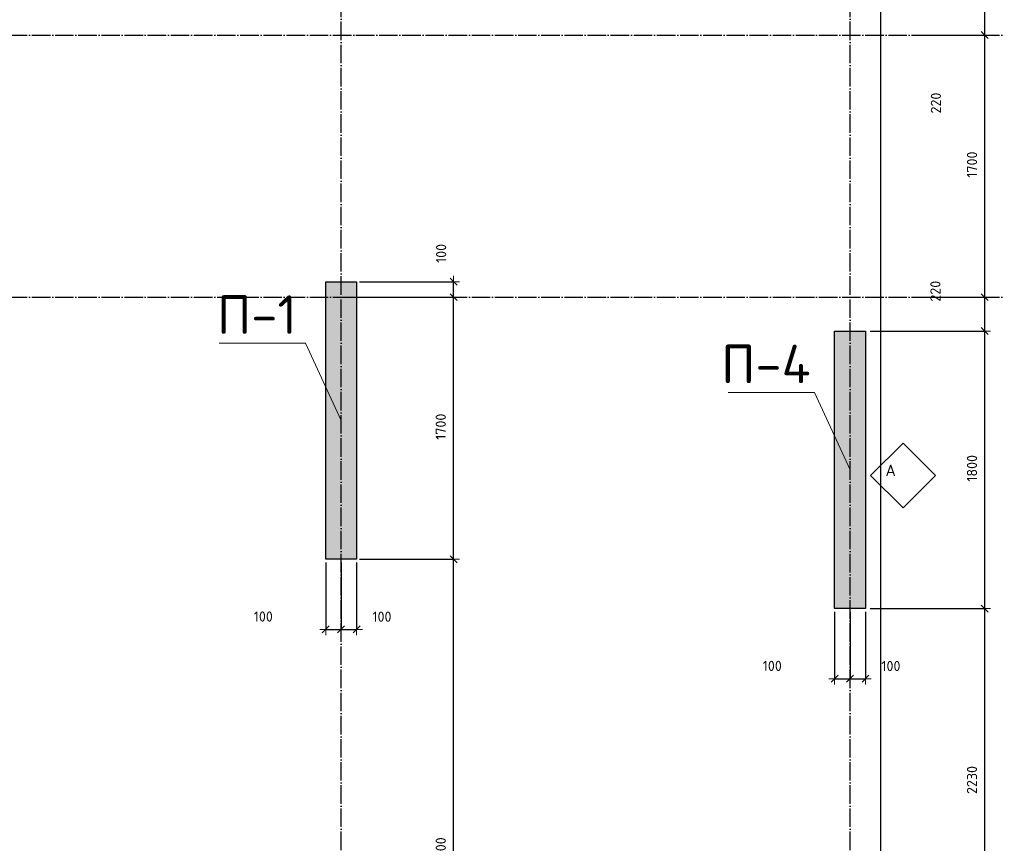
# Model space of a CAD drawing. Header units: millimetres. Extents: x -3057 to 112233, y -2869 to 47508.
# Tile 31 of 48: x 69666 to 76050, y 3158 to 8500. Entities that reach past the tile are written whole.
import ezdxf

# ---------------------------------------------------------------- set-up
doc = ezdxf.new("R2010")
doc.units = ezdxf.units.MM
doc.header["$PDMODE"] = 65
doc.linetypes.add('______11', pattern=[150, 120, -15, 0, -15])
doc.linetypes.add('______5', pattern=[330, 240, -30, 30, -30])
for name, color, linetype, lineweight in [('Standard', 7, 'Continuous', 25), ('Армирование стержнями_ общее', 40, 'Continuous', 35), ('Высотная отметка (отверстия)', 7, 'Continuous', 13), ('Размерная линия_ общее', 7, 'Continuous', 13)]:
    doc.layers.add(name, color=color, linetype=linetype, lineweight=lineweight)
doc.layers.add('Осевая линия_ общее', color=7, linetype='______5', lineweight=13, true_color=0xa0a0a0)
doc.styles.add('ISOCPEUR', font='ISOCPEUR')
doc.dimstyles.new('DIMSTYLE_3', dxfattribs={"dimtxt": 66, "dimasz": 75, "dimexe": 0, "dimexo": 0, "dimgap": 33, "dimtad": 2, "dimdec": 0, "dimrnd": 5, "dimzin": 12, "dimdsep": 46, "dimtxsty": 'ISOCPEUR', "dimblk1": 'ALL_ML_STRICH', "dimblk2": 'ALL_ML_STRICH', "dimsah": 1, "dimcen": 0, "dimclrd": 7, "dimclre": 256, "dimclrt": 7, "dimadec": 0, "dimazin": 0, "dimtfac": 1, "dimtdec": 0, "dimtix": 1, "dimtmove": 2, "dimatfit": 3, "dimfxl": 0, "dimtzin": 0, "dimlwd": 0, "dimlwe": -3, "dimarcsym": 0})
doc.dimstyles.new('DIMSTYLE_7', dxfattribs={"dimtxt": 66, "dimasz": 75, "dimexe": 0, "dimexo": 0, "dimgap": 33, "dimtad": 2, "dimdec": 0, "dimrnd": 5, "dimzin": 12, "dimdsep": 46, "dimtxsty": 'ISOCPEUR', "dimblk1": 'ALL_ML_STRICH', "dimblk2": 'ALL_ML_STRICH', "dimsah": 1, "dimcen": 0, "dimclrd": 7, "dimclre": 256, "dimclrt": 7, "dimadec": 0, "dimazin": 0, "dimtfac": 1, "dimtdec": 0, "dimtix": 1, "dimtmove": 2, "dimatfit": 3, "dimfxl": 0, "dimtvp": 1.2, "dimtzin": 0, "dimlwd": 0, "dimlwe": -3, "dimarcsym": 0})

# ---------------------------------------------------------------- blocks, each defined once
blk = doc.blocks.new('СЛОЖНЫЙ_ОБЪЕКТ_0')
at = {"layer": 'Осевая линия_ общее', "color": 253, "linetype": '______11', "lineweight": -3, "true_color": 0xa0a0a0, "transparency": 33554687}
for p, q in [((75050, -2590), (75050, 14620)), ((71750, -2590), (71750, 14510)), ((47230, 8400), (76050, 8400)), ((47230, 6700), (76050, 6700))]:
    blk.add_line(p, q, dxfattribs=at)
blk = doc.blocks.new('ALL_ML_STRICH')
at = {"color": 0, "linetype": 'ByBlock', "lineweight": -2}
for p, q in [((-1, 0), (0.5, 0)), ((-0.3, -0.3), (0.3, 0.3)), ((0, -0.5), (0, 0.5))]:
    blk.add_line(p, q, dxfattribs=at)
blk = doc.blocks.new('*D270')
at = {"layer": 'DEFPOINTS', "color": 7, "linetype": 'Continuous', "lineweight": 13, "transparency": 33554687}
for p in [(71850, 5000), (71850, 1199.8), (72479, 1199.8)]:
    blk.add_point(p, dxfattribs=at)
at = {"layer": 'Размерная линия_ общее', "color": 253, "linetype": 'Continuous', "lineweight": -2, "true_color": 0xa0a0a0, "transparency": 33554687}
for p, q in [((71870, 5000), (72479, 5000)), ((71870, 1199.8), (72479, 1199.8))]:
    blk.add_line(p, q, dxfattribs=at)
at = {"layer": 'Размерная линия_ общее', "color": 7, "linetype": 'Continuous', "lineweight": -2, "transparency": 33554687}
blk.add_line((72479, 1199.8), (72479, 5000), dxfattribs=at)
at = {"layer": 'Размерная линия_ общее', "color": 7, "linetype": 'Continuous', "lineweight": 13, "transparency": 33554687, "xscale": 75, "yscale": 75, "zscale": 75}
for p, rotation in [((72479, 5000), 90), ((72479, 1199.8), 270)]:
    blk.add_blockref('ALL_ML_STRICH', p, dxfattribs=dict(at, rotation=rotation))
at = {"layer": 'Размерная линия_ общее', "color": 7, "linetype": 'Continuous', "lineweight": 13, "transparency": 33554687, "insert": (72396, 3103.2), "char_height": 66, "width": 264, "attachment_point": 5, "rotation": 90, "style": 'ISOCPEUR'}
blk.add_mtext('\\A1;{3800}', dxfattribs=at)
blk = doc.blocks.new('*D271')
at = {"layer": 'DEFPOINTS', "color": 7, "linetype": 'Continuous', "lineweight": 13, "transparency": 33554687}
for p in [(71750, 6700), (71850, 5000), (72479, 5000)]:
    blk.add_point(p, dxfattribs=at)
at = {"layer": 'Размерная линия_ общее', "color": 253, "linetype": 'Continuous', "lineweight": -2, "true_color": 0xa0a0a0, "transparency": 33554687}
for p, q in [((71770, 6700), (72479, 6700)), ((71870, 5000), (72479, 5000))]:
    blk.add_line(p, q, dxfattribs=at)
at = {"layer": 'Размерная линия_ общее', "color": 7, "linetype": 'Continuous', "lineweight": -2, "transparency": 33554687}
blk.add_line((72479, 5000), (72479, 6700), dxfattribs=at)
at = {"layer": 'Размерная линия_ общее', "color": 7, "linetype": 'Continuous', "lineweight": 13, "transparency": 33554687, "xscale": 75, "yscale": 75, "zscale": 75}
for p, rotation in [((72479, 6700), 90), ((72479, 5000), 270)]:
    blk.add_blockref('ALL_ML_STRICH', p, dxfattribs=dict(at, rotation=rotation))
at = {"layer": 'Размерная линия_ общее', "color": 7, "linetype": 'Continuous', "lineweight": 13, "transparency": 33554687, "insert": (72396, 5859.9), "char_height": 66, "width": 264, "attachment_point": 5, "rotation": 90, "style": 'ISOCPEUR'}
blk.add_mtext('\\A1;{1700}', dxfattribs=at)
blk = doc.blocks.new('*D272')
at = {"layer": 'DEFPOINTS', "color": 7, "linetype": 'Continuous', "lineweight": 13, "transparency": 33554687}
for p in [(71850, 6800), (71750, 6700), (72479, 6700)]:
    blk.add_point(p, dxfattribs=at)
at = {"layer": 'Размерная линия_ общее', "color": 253, "linetype": 'Continuous', "lineweight": -2, "true_color": 0xa0a0a0, "transparency": 33554687}
for p, q in [((71870, 6800), (72479, 6800)), ((71770, 6700), (72479, 6700))]:
    blk.add_line(p, q, dxfattribs=at)
at = {"layer": 'Размерная линия_ общее', "color": 7, "linetype": 'Continuous', "lineweight": -2, "transparency": 33554687}
blk.add_line((72479, 6700), (72479, 6800), dxfattribs=at)
at = {"layer": 'Размерная линия_ общее', "color": 7, "linetype": 'Continuous', "lineweight": 13, "transparency": 33554687, "xscale": 75, "yscale": 75, "zscale": 75}
for p, rotation in [((72479, 6800), 90), ((72479, 6700), 270)]:
    blk.add_blockref('ALL_ML_STRICH', p, dxfattribs=dict(at, rotation=rotation))
at = {"layer": 'Размерная линия_ общее', "color": 7, "linetype": 'Continuous', "lineweight": 13, "transparency": 33554687, "insert": (72398.4, 6983.8), "char_height": 66, "width": 198, "attachment_point": 5, "rotation": 90, "style": 'ISOCPEUR'}
blk.add_mtext('\\A1;{100}', dxfattribs=at)
blk = doc.blocks.new('*D326')
at = {"layer": 'DEFPOINTS', "color": 7, "linetype": 'Continuous', "lineweight": 13, "transparency": 33554687}
for p in [(71650, 5000), (71750, 5000), (71650, 4545.1)]:
    blk.add_point(p, dxfattribs=at)
at = {"layer": 'Размерная линия_ общее', "color": 253, "linetype": 'Continuous', "lineweight": -2, "true_color": 0xa0a0a0, "transparency": 33554687}
for p, q in [((71650, 4980), (71650, 4545.1)), ((71750, 4980), (71750, 4545.1))]:
    blk.add_line(p, q, dxfattribs=at)
at = {"layer": 'Размерная линия_ общее', "color": 7, "linetype": 'Continuous', "lineweight": -2, "transparency": 33554687}
blk.add_line((71650, 4545.1), (71750, 4545.1), dxfattribs=at)
at = {"layer": 'Размерная линия_ общее', "color": 7, "linetype": 'Continuous', "lineweight": 13, "transparency": 33554687, "xscale": 75, "yscale": 75, "zscale": 75, "rotation": 180}
blk.add_blockref('ALL_ML_STRICH', (71650, 4545.1), dxfattribs=at)
at = {"layer": 'Размерная линия_ общее', "color": 7, "linetype": 'Continuous', "lineweight": 13, "transparency": 33554687, "xscale": 75, "yscale": 75, "zscale": 75}
blk.add_blockref('ALL_ML_STRICH', (71750, 4545.1), dxfattribs=at)
at = {"layer": 'Размерная линия_ общее', "color": 7, "linetype": 'Continuous', "lineweight": 13, "transparency": 33554687, "insert": (71245.6, 4628.7), "char_height": 66, "width": 198, "attachment_point": 5, "style": 'ISOCPEUR'}
blk.add_mtext('\\A1;{100}', dxfattribs=at)
blk = doc.blocks.new('*D327')
at = {"layer": 'DEFPOINTS', "color": 7, "linetype": 'Continuous', "lineweight": 13, "transparency": 33554687}
for p in [(71750, 5000), (71850, 5000), (71750, 4545.1)]:
    blk.add_point(p, dxfattribs=at)
at = {"layer": 'Размерная линия_ общее', "color": 253, "linetype": 'Continuous', "lineweight": -2, "true_color": 0xa0a0a0, "transparency": 33554687}
for p, q in [((71750, 4980), (71750, 4545.1)), ((71850, 4980), (71850, 4545.1))]:
    blk.add_line(p, q, dxfattribs=at)
at = {"layer": 'Размерная линия_ общее', "color": 7, "linetype": 'Continuous', "lineweight": -2, "transparency": 33554687}
blk.add_line((71750, 4545.1), (71850, 4545.1), dxfattribs=at)
at = {"layer": 'Размерная линия_ общее', "color": 7, "linetype": 'Continuous', "lineweight": 13, "transparency": 33554687, "xscale": 75, "yscale": 75, "zscale": 75, "rotation": 180}
blk.add_blockref('ALL_ML_STRICH', (71750, 4545.1), dxfattribs=at)
at = {"layer": 'Размерная линия_ общее', "color": 7, "linetype": 'Continuous', "lineweight": 13, "transparency": 33554687, "xscale": 75, "yscale": 75, "zscale": 75}
blk.add_blockref('ALL_ML_STRICH', (71850, 4545.1), dxfattribs=at)
at = {"layer": 'Размерная линия_ общее', "color": 7, "linetype": 'Continuous', "lineweight": 13, "transparency": 33554687, "insert": (72014.7, 4627.9), "char_height": 66, "width": 198, "attachment_point": 5, "style": 'ISOCPEUR'}
blk.add_mtext('\\A1;{100}', dxfattribs=at)
blk = doc.blocks.new('*D328')
at = {"layer": 'DEFPOINTS', "color": 7, "linetype": 'Continuous', "lineweight": 13, "transparency": 33554687}
for p in [(74950, 4680), (75050, 4680), (74950, 4225.1)]:
    blk.add_point(p, dxfattribs=at)
at = {"layer": 'Размерная линия_ общее', "color": 253, "linetype": 'Continuous', "lineweight": -2, "true_color": 0xa0a0a0, "transparency": 33554687}
for p, q in [((74950, 4660), (74950, 4225.1)), ((75050, 4660), (75050, 4225.1))]:
    blk.add_line(p, q, dxfattribs=at)
at = {"layer": 'Размерная линия_ общее', "color": 7, "linetype": 'Continuous', "lineweight": -2, "transparency": 33554687}
blk.add_line((74950, 4225.1), (75050, 4225.1), dxfattribs=at)
at = {"layer": 'Размерная линия_ общее', "color": 7, "linetype": 'Continuous', "lineweight": 13, "transparency": 33554687, "xscale": 75, "yscale": 75, "zscale": 75, "rotation": 180}
blk.add_blockref('ALL_ML_STRICH', (74950, 4225.1), dxfattribs=at)
at = {"layer": 'Размерная линия_ общее', "color": 7, "linetype": 'Continuous', "lineweight": 13, "transparency": 33554687, "xscale": 75, "yscale": 75, "zscale": 75}
blk.add_blockref('ALL_ML_STRICH', (75050, 4225.1), dxfattribs=at)
at = {"layer": 'Размерная линия_ общее', "color": 7, "linetype": 'Continuous', "lineweight": 13, "transparency": 33554687, "insert": (74545.6, 4308.7), "char_height": 66, "width": 198, "attachment_point": 5, "style": 'ISOCPEUR'}
blk.add_mtext('\\A1;{100}', dxfattribs=at)
blk = doc.blocks.new('*D329')
at = {"layer": 'DEFPOINTS', "color": 7, "linetype": 'Continuous', "lineweight": 13, "transparency": 33554687}
for p in [(75050, 4680), (75150, 4680), (75050, 4225.1)]:
    blk.add_point(p, dxfattribs=at)
at = {"layer": 'Размерная линия_ общее', "color": 253, "linetype": 'Continuous', "lineweight": -2, "true_color": 0xa0a0a0, "transparency": 33554687}
for p, q in [((75050, 4660), (75050, 4225.1)), ((75150, 4660), (75150, 4225.1))]:
    blk.add_line(p, q, dxfattribs=at)
at = {"layer": 'Размерная линия_ общее', "color": 7, "linetype": 'Continuous', "lineweight": -2, "transparency": 33554687}
blk.add_line((75050, 4225.1), (75150, 4225.1), dxfattribs=at)
at = {"layer": 'Размерная линия_ общее', "color": 7, "linetype": 'Continuous', "lineweight": 13, "transparency": 33554687, "xscale": 75, "yscale": 75, "zscale": 75, "rotation": 180}
blk.add_blockref('ALL_ML_STRICH', (75050, 4225.1), dxfattribs=at)
at = {"layer": 'Размерная линия_ общее', "color": 7, "linetype": 'Continuous', "lineweight": 13, "transparency": 33554687, "xscale": 75, "yscale": 75, "zscale": 75}
blk.add_blockref('ALL_ML_STRICH', (75150, 4225.1), dxfattribs=at)
at = {"layer": 'Размерная линия_ общее', "color": 7, "linetype": 'Continuous', "lineweight": 13, "transparency": 33554687, "insert": (75314.7, 4307.9), "char_height": 66, "width": 198, "attachment_point": 5, "style": 'ISOCPEUR'}
blk.add_mtext('\\A1;{100}', dxfattribs=at)
blk = doc.blocks.new('СЛОЖНЫЙ_ОБЪЕКТ_22')
at = {"layer": 'Армирование стержнями_ общее', "color": 7, "linetype": 'Continuous', "lineweight": 13, "transparency": 33554687}
blk.add_lwpolyline([(75393.3, 5753.4), (75183.3, 5543.4), (75393.3, 5333.4), (75603.3, 5543.4), (75393.3, 5753.4)], close=True, dxfattribs=at)
at = {"layer": 'Армирование стержнями_ общее', "color": 7, "linetype": 'Continuous', "lineweight": 13, "transparency": 33554687, "insert": (75279.4, 5577.2), "char_height": 75, "width": 98.182, "attachment_point": 4, "style": 'ISOCPEUR'}
blk.add_mtext('\\A1;{\\fISOCPEUR|i0|b0;\\H75.000000;\\W1.000000;\\C7;А}\\P', dxfattribs=at)
blk = doc.blocks.new('*D359')
at = {"layer": 'DEFPOINTS', "color": 7, "linetype": 'Continuous', "lineweight": 13, "transparency": 33554687}
for p in [(75160, 4680), (75160, 2450), (75923.5, 2450)]:
    blk.add_point(p, dxfattribs=at)
at = {"layer": 'Размерная линия_ общее', "color": 253, "linetype": 'Continuous', "lineweight": -2, "true_color": 0xa0a0a0, "transparency": 33554687}
for p, q in [((75180, 4680), (75923.5, 4680)), ((75180, 2450), (75923.5, 2450))]:
    blk.add_line(p, q, dxfattribs=at)
at = {"layer": 'Размерная линия_ общее', "color": 7, "linetype": 'Continuous', "lineweight": -2, "transparency": 33554687}
blk.add_line((75923.5, 2450), (75923.5, 4680), dxfattribs=at)
at = {"layer": 'Размерная линия_ общее', "color": 7, "linetype": 'Continuous', "lineweight": 13, "transparency": 33554687, "xscale": 75, "yscale": 75, "zscale": 75}
for p, rotation in [((75923.5, 4680), 90), ((75923.5, 2450), 270)]:
    blk.add_blockref('ALL_ML_STRICH', p, dxfattribs=dict(at, rotation=rotation))
at = {"layer": 'Размерная линия_ общее', "color": 7, "linetype": 'Continuous', "lineweight": 13, "transparency": 33554687, "insert": (75840.5, 3568.3), "char_height": 66, "width": 264, "attachment_point": 5, "rotation": 90, "style": 'ISOCPEUR'}
blk.add_mtext('\\A1;{2230}', dxfattribs=at)
blk = doc.blocks.new('*D360')
at = {"layer": 'DEFPOINTS', "color": 7, "linetype": 'Continuous', "lineweight": 13, "transparency": 33554687}
for p in [(75160, 6480), (75160, 4680), (75923.5, 4680)]:
    blk.add_point(p, dxfattribs=at)
at = {"layer": 'Размерная линия_ общее', "color": 253, "linetype": 'Continuous', "lineweight": -2, "true_color": 0xa0a0a0, "transparency": 33554687}
for p, q in [((75180, 6480), (75923.5, 6480)), ((75180, 4680), (75923.5, 4680))]:
    blk.add_line(p, q, dxfattribs=at)
at = {"layer": 'Размерная линия_ общее', "color": 7, "linetype": 'Continuous', "lineweight": -2, "transparency": 33554687}
blk.add_line((75923.5, 4680), (75923.5, 6480), dxfattribs=at)
at = {"layer": 'Размерная линия_ общее', "color": 7, "linetype": 'Continuous', "lineweight": 13, "transparency": 33554687, "xscale": 75, "yscale": 75, "zscale": 75}
for p, rotation in [((75923.5, 6480), 90), ((75923.5, 4680), 270)]:
    blk.add_blockref('ALL_ML_STRICH', p, dxfattribs=dict(at, rotation=rotation))
at = {"layer": 'Размерная линия_ общее', "color": 7, "linetype": 'Continuous', "lineweight": 13, "transparency": 33554687, "insert": (75840.5, 5589.9), "char_height": 66, "width": 264, "attachment_point": 5, "rotation": 90, "style": 'ISOCPEUR'}
blk.add_mtext('\\A1;{1800}', dxfattribs=at)
blk = doc.blocks.new('*D361')
at = {"layer": 'DEFPOINTS', "color": 7, "linetype": 'Continuous', "lineweight": 13, "transparency": 33554687}
for p in [(75492.4, 6700), (75160, 6480), (75923.5, 6480)]:
    blk.add_point(p, dxfattribs=at)
at = {"layer": 'Размерная линия_ общее', "color": 253, "linetype": 'Continuous', "lineweight": -2, "true_color": 0xa0a0a0, "transparency": 33554687}
for p, q in [((75512.4, 6700), (75923.5, 6700)), ((75180, 6480), (75923.5, 6480))]:
    blk.add_line(p, q, dxfattribs=at)
at = {"layer": 'Размерная линия_ общее', "color": 7, "linetype": 'Continuous', "lineweight": -2, "transparency": 33554687}
blk.add_line((75923.5, 6480), (75923.5, 6700), dxfattribs=at)
at = {"layer": 'Размерная линия_ общее', "color": 7, "linetype": 'Continuous', "lineweight": 13, "transparency": 33554687, "xscale": 75, "yscale": 75, "zscale": 75}
for p, rotation in [((75923.5, 6700), 90), ((75923.5, 6480), 270)]:
    blk.add_blockref('ALL_ML_STRICH', p, dxfattribs=dict(at, rotation=rotation))
at = {"layer": 'Размерная линия_ общее', "color": 7, "linetype": 'Continuous', "lineweight": 13, "transparency": 33554687, "insert": (75603.3, 6738.9), "char_height": 66, "width": 198, "attachment_point": 5, "rotation": 90, "style": 'ISOCPEUR'}
blk.add_mtext('\\A1;{220}', dxfattribs=at)
blk = doc.blocks.new('*D362')
at = {"layer": 'DEFPOINTS', "color": 7, "linetype": 'Continuous', "lineweight": 13, "transparency": 33554687}
for p in [(75542.2, 8400), (75492.4, 6700), (75923.5, 6700)]:
    blk.add_point(p, dxfattribs=at)
at = {"layer": 'Размерная линия_ общее', "color": 253, "linetype": 'Continuous', "lineweight": -2, "true_color": 0xa0a0a0, "transparency": 33554687}
for p, q in [((75562.2, 8400), (75923.5, 8400)), ((75512.4, 6700), (75923.5, 6700))]:
    blk.add_line(p, q, dxfattribs=at)
at = {"layer": 'Размерная линия_ общее', "color": 7, "linetype": 'Continuous', "lineweight": -2, "transparency": 33554687}
blk.add_line((75923.5, 6700), (75923.5, 8400), dxfattribs=at)
at = {"layer": 'Размерная линия_ общее', "color": 7, "linetype": 'Continuous', "lineweight": 13, "transparency": 33554687, "xscale": 75, "yscale": 75, "zscale": 75}
for p, rotation in [((75923.5, 8400), 90), ((75923.5, 6700), 270)]:
    blk.add_blockref('ALL_ML_STRICH', p, dxfattribs=dict(at, rotation=rotation))
at = {"layer": 'Размерная линия_ общее', "color": 7, "linetype": 'Continuous', "lineweight": 13, "transparency": 33554687, "insert": (75840.5, 7559.9), "char_height": 66, "width": 264, "attachment_point": 5, "rotation": 90, "style": 'ISOCPEUR'}
blk.add_mtext('\\A1;{1700}', dxfattribs=at)
blk = doc.blocks.new('*D363')
at = {"layer": 'DEFPOINTS', "color": 7, "linetype": 'Continuous', "lineweight": 13, "transparency": 33554687}
for p in [(75160, 8620), (75542.2, 8400), (75923.5, 8400)]:
    blk.add_point(p, dxfattribs=at)
at = {"layer": 'Размерная линия_ общее', "color": 253, "linetype": 'Continuous', "lineweight": -2, "true_color": 0xa0a0a0, "transparency": 33554687}
for p, q in [((75180, 8620), (75923.5, 8620)), ((75562.2, 8400), (75923.5, 8400))]:
    blk.add_line(p, q, dxfattribs=at)
at = {"layer": 'Размерная линия_ общее', "color": 7, "linetype": 'Continuous', "lineweight": -2, "transparency": 33554687}
blk.add_line((75923.5, 8400), (75923.5, 8620), dxfattribs=at)
at = {"layer": 'Размерная линия_ общее', "color": 7, "linetype": 'Continuous', "lineweight": 13, "transparency": 33554687, "xscale": 75, "yscale": 75, "zscale": 75}
for p, rotation in [((75923.5, 8620), 90), ((75923.5, 8400), 270)]:
    blk.add_blockref('ALL_ML_STRICH', p, dxfattribs=dict(at, rotation=rotation))
at = {"layer": 'Размерная линия_ общее', "color": 7, "linetype": 'Continuous', "lineweight": 13, "transparency": 33554687, "insert": (75606.4, 7959.2), "char_height": 66, "width": 198, "attachment_point": 5, "rotation": 90, "style": 'ISOCPEUR'}
blk.add_mtext('\\A1;{220}', dxfattribs=at)

msp = doc.modelspace()

# ---------------------------------------------------------------- hatches: boundary and pattern name
at = {"linetype": 'Continuous', "lineweight": 13, "transparency": 33554687}
for points in [[(71650, 5000), (71850, 5000), (71850, 6800), (71650, 6800)], [(74950, 4680), (75150, 4680), (75150, 6480), (74950, 6480)]]:
    msp.add_hatch(color=7, dxfattribs=at).paths.add_polyline_path(points)

# ---------------------------------------------------------------- linework, layer by layer
at = {"color": 7, "linetype": 'Continuous', "lineweight": -3, "transparency": 33554687}
for p, q in [((71650, 5000), (71650, 6800)), ((71650, 6800), (71850, 6800)), ((71850, 6800), (71850, 5000)), ((74950, 4680), (74950, 6480)), ((74950, 6480), (75150, 6480)), ((75150, 6480), (75150, 4680)), ((71850, 5000), (71650, 5000)), ((75150, 4680), (74950, 4680))]:
    msp.add_line(p, q, dxfattribs=at)
at = {"layer": 'Standard', "color": 7, "linetype": 'Continuous', "lineweight": 25, "transparency": 33554687}
msp.add_lwpolyline([(49650, -350.2), (75250, -350.2), (75250, 46690), (49650, 46690), (49650, -350.2)], dxfattribs=at)
at = {"layer": 'Высотная отметка (отверстия)', "color": 7, "linetype": 'Continuous', "lineweight": 13, "transparency": 33554687}
for points in [[(71750, 5900), (71519.3, 6401.9), (70959.3, 6401.9)], [(75050, 5580), (74819.3, 6081.9), (74259.3, 6081.9)]]:
    msp.add_lwpolyline(points, dxfattribs=at)

# ---------------------------------------------------------------- block references
at = {"layer": 'Армирование стержнями_ общее', "color": 7, "linetype": 'Continuous', "lineweight": 13, "transparency": 33554687}
msp.add_blockref('СЛОЖНЫЙ_ОБЪЕКТ_22', (0, 0), dxfattribs=at)
at = {"layer": 'Осевая линия_ общее', "color": 253, "linetype": '______11', "lineweight": -3, "true_color": 0xa0a0a0, "transparency": 33554687}
msp.add_blockref('СЛОЖНЫЙ_ОБЪЕКТ_0', (0, 0), dxfattribs=at)

# ---------------------------------------------------------------- texts
at = {"layer": 'Высотная отметка (отверстия)', "color": 7, "linetype": 'Continuous', "lineweight": 13, "transparency": 33554687, "char_height": 75, "attachment_point": 8, "style": 'ISOCPEUR'}
for s, insert, width in [('\\A1;{\\fISOCPEUR|i0|b0;\\H250.000000;\\W1.000000;\\C7;П-1}\\P', (71204.3, 6461.9), 604.167), ('\\A1;{\\fISOCPEUR|i0|b0;\\H250.000000;\\W1.000000;\\C7;П-4}\\P', (74504.3, 6141.9), 690)]:
    msp.add_mtext(s, dxfattribs=dict(at, insert=insert, width=width))

# ---------------------------------------------------------------- dimensions: what is measured, and where the dimension line sits
at = {"layer": 'Размерная линия_ общее', "color": 7, "linetype": 'Continuous', "lineweight": 13, "transparency": 33554687}
for base, p1, p2, dimstyle, picture, middle in [((75923.5, 8620), (75562.2, 8400), (75180, 8620), 'DIMSTYLE_3', '*D363', (75606.4, 7959.2)), ((75923.5, 8400), (75512.4, 6700), (75562.2, 8400), 'DIMSTYLE_3', '*D362', (75840.5, 7559.9)), ((72479, 6800), (71770, 6700), (71870, 6800), 'DIMSTYLE_7', '*D272', (72398.4, 6983.8)), ((75923.5, 6700), (75180, 6480), (75512.4, 6700), 'DIMSTYLE_3', '*D361', (75603.3, 6738.9)), ((72479, 6700), (71870, 5000), (71770, 6700), 'DIMSTYLE_3', '*D271', (72396, 5859.9)), ((75923.5, 6480), (75180, 4680), (75180, 6480), 'DIMSTYLE_3', '*D360', (75840.5, 5589.9)), ((72479, 5000), (71870, 1199.8), (71870, 5000), 'DIMSTYLE_3', '*D270', (72396, 3103.2)), ((75923.5, 4680), (75180, 2450), (75180, 4680), 'DIMSTYLE_3', '*D359', (75840.5, 3568.3))]:
    dim = msp.add_linear_dim(base=base, p1=p1, p2=p2, angle=90, dimstyle=dimstyle, override={"dimpost": '<>', "dimclrd": 7, "dimclre": 253, "dimclrt": 7, "dimlwd": 0, "dimlwe": 65533}, dxfattribs=at)
    dim.commit()
    dim.dimension.update_dxf_attribs({"geometry": picture, "text_midpoint": middle, "dimtype": 160})
for base, p1, p2, picture, middle in [((71750, 4545.1), (71650, 4980), (71750, 4980), '*D326', (71245.6, 4628.7)), ((71850, 4545.1), (71750, 4980), (71850, 4980), '*D327', (72014.7, 4627.9)), ((75050, 4225.1), (74950, 4660), (75050, 4660), '*D328', (74545.6, 4308.7)), ((75150, 4225.1), (75050, 4660), (75150, 4660), '*D329', (75314.7, 4307.9))]:
    dim = msp.add_linear_dim(base=base, p1=p1, p2=p2, dimstyle='DIMSTYLE_7', override={"dimpost": '<>', "dimclrd": 7, "dimclre": 253, "dimclrt": 7, "dimlwd": 0, "dimlwe": 65533}, dxfattribs=at)
    dim.commit()
    dim.dimension.update_dxf_attribs({"geometry": picture, "text_midpoint": middle, "dimtype": 160})

doc.saveas('drawing.dxf')
